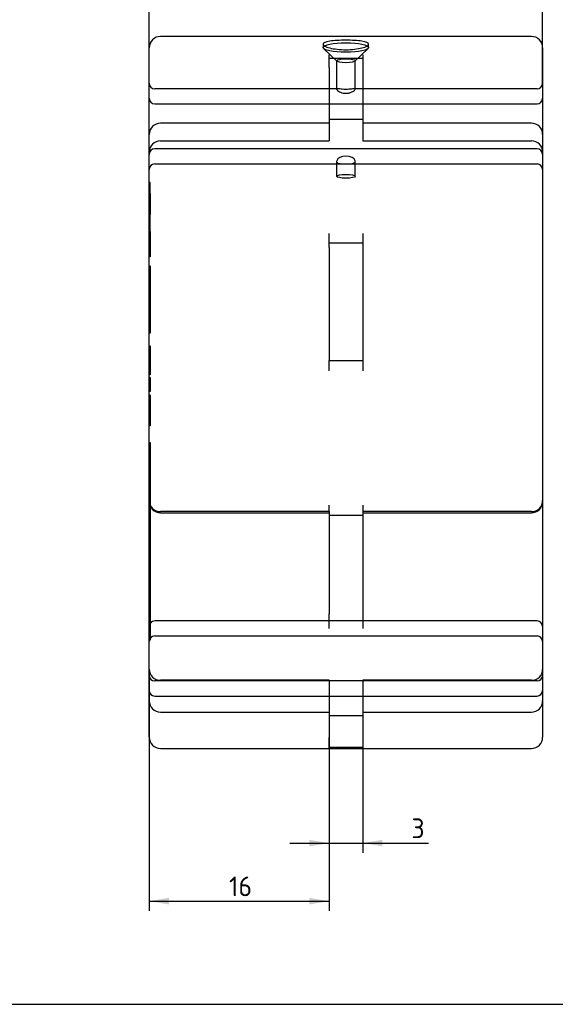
# Paper-space layout 'Sheet1' of a CAD drawing. Header units: millimetres. Extents: x 0 to 420, y 0 to 297.
# Tile 2 of 8: x 112 to 208, y 10 to 185. Entities that reach past the tile are written whole.
import ezdxf
from ezdxf.enums import TextEntityAlignment as Align
from ezdxf.lldxf.tags import DXFTag

# ---------------------------------------------------------------- set-up
doc = ezdxf.new("R2010")
doc.units = ezdxf.units.MM
doc.layers.add('Default', color=7, linetype='Continuous')
doc.layers.add('GEN0001-D315_MIN', color=7, linetype='Continuous')
doc.styles.add('SEACAD_Solid_Edge_ISO', font='seiso.ttf')
tags = doc.linetypes.add('HIDDEN2', pattern=[4.7625, 3.175, -1.5875]).pattern_tags.tags
tags[6:7] = [DXFTag(74, 4), DXFTag(75, 0), DXFTag(340, '0'), DXFTag(46, 0.0), DXFTag(50, 0.0), DXFTag(44, 0.0), DXFTag(45, 0.0)]
tags[4:5] = [DXFTag(74, 4), DXFTag(75, 0), DXFTag(340, '0'), DXFTag(46, 0.0), DXFTag(50, 0.0), DXFTag(44, 0.0), DXFTag(45, 0.0)]
doc.dimstyles.new('ISO', dxfattribs={"dimtxt": 3.5, "dimasz": 3.5, "dimexe": 1.75, "dimexo": 0, "dimgap": 0.875, "dimtad": 1, "dimlfac": 0.5, "dimtxsty": 'SEACAD_Solid_Edge_ISO', "dimblk1": '_SE_FILLED', "dimblk2": '_SE_FILLED', "dimsah": 1, "dimcen": 1.75, "dimadec": 0, "dimazin": 0, "dimtfac": 0.5, "dimtdec": 3, "dimtmove": 0, "dimatfit": 3, "dimfxl": 1, "dimarcsym": 0})

# ---------------------------------------------------------------- blocks, each defined once
blk = doc.blocks.new('SE2')
at = {"layer": 'GEN0001-D315_MIN', "color": 7, "linetype": 'Continuous'}
for p, q in [((203.48, 182.07), (137.48, 182.07)), ((135.48, 174.08), (135.48, 180.07)), ((205.48, 180.07), (205.48, 174.08)), ((135.48, 171.08), (135.48, 174.08)), ((205.48, 174.08), (205.48, 171.08)), ((135.48, 168.75), (135.48, 171.08)), ((136.48, 170.08), (204.48, 170.08)), ((205.48, 171.08), (205.48, 168.75)), ((135.48, 163.41), (135.48, 168.75)), ((205.48, 168.75), (205.48, 163.41)), ((135.48, 161.08), (135.48, 163.41)), ((205.48, 163.41), (205.48, 161.08)), ((135.48, 158.08), (135.48, 161.08)), ((204.48, 162.08), (136.48, 162.08)), ((205.48, 161.08), (205.48, 158.08)), ((135.48, 125.71), (135.48, 158.08)), ((205.48, 158.08), (205.48, 125.71)), ((135.48, 155.48), (135.45, 155.48)), ((135.45, 153.49), (135.48, 153.49)), ((135.48, 153.43), (135.45, 153.43)), ((135.48, 152.04), (135.45, 152.04)), ((135.45, 151.14), (135.48, 151.14)), ((135.45, 148.1), (135.48, 148.1)), ((135.48, 133.15), (135.45, 133.15)), ((135.45, 131.21), (135.48, 131.21)), ((135.48, 111.85), (135.48, 125.71)), ((205.48, 125.71), (205.48, 111.85)), ((135.48, 79.48), (135.48, 111.85)), ((205.48, 111.85), (205.48, 79.48)), ((135.48, 102.55), (135.45, 102.55)), ((135.48, 98.48), (135.45, 98.48)), ((135.45, 87.34), (135.48, 87.34)), ((135.45, 82.96), (135.48, 82.96)), ((135.48, 80.06), (135.45, 80.06)), ((135.48, 77.15), (135.48, 79.48)), ((205.48, 79.48), (205.48, 77.15)), ((135.48, 74.15), (135.48, 77.15)), ((204.48, 78.15), (136.48, 78.15)), ((205.48, 77.15), (205.48, 74.15)), ((135.45, 75.47), (135.48, 75.47)), ((135.48, 68.81), (135.48, 74.15)), ((205.48, 74.15), (205.48, 68.81)), ((135.48, 65.81), (135.48, 68.81)), ((205.48, 68.81), (205.48, 65.81)), ((135.48, 63.48), (135.48, 65.81)), ((136.48, 64.81), (204.48, 64.81)), ((205.48, 65.81), (205.48, 63.48)), ((135.48, 57.49), (135.48, 63.48)), ((205.48, 63.48), (205.48, 57.49)), ((137.48, 55.49), (203.48, 55.49))]:
    blk.add_line(p, q, dxfattribs=at)
at = {"layer": 'GEN0001-D315_MIN', "color": 7, "linetype": 'HIDDEN2'}
for p, q in [((166.43, 180.68), (166.43, 180.1)), ((174.53, 180.1), (174.53, 180.69)), ((166.52, 179.92), (168.86, 177.68)), ((167.48, 176.56), (167.48, 178.82)), ((172.09, 177.68), (174.43, 179.92)), ((173.48, 178.82), (173.48, 176.56)), ((167.48, 178.2), (173.48, 178.2)), ((168.83, 177.75), (168.83, 172.65)), ((172.13, 172.65), (172.13, 177.75)), ((167.48, 176.56), (167.48, 163.52)), ((173.48, 176.56), (173.48, 163.52)), ((169.06, 172.75), (136.48, 172.75)), ((204.48, 172.75), (171.88, 172.75)), ((167.48, 166.66), (137.48, 166.66)), ((167.48, 167.38), (173.48, 167.38)), ((203.48, 166.66), (173.48, 166.66)), ((137.48, 163.52), (167.48, 163.52)), ((173.48, 163.52), (203.48, 163.52)), ((136.48, 159.41), (204.48, 159.41)), ((168.83, 159.89), (168.83, 157.21)), ((172.13, 157.21), (172.13, 159.89)), ((135.68, 156.13), (135.48, 156.13)), ((135.68, 154.03), (135.68, 156.13)), ((135.7, 155.48), (135.48, 155.48)), ((135.68, 154.13), (135.48, 154.13)), ((135.68, 154.13), (135.68, 153.64)), ((135.45, 152.77), (135.7, 152.77)), ((135.7, 152.73), (135.45, 152.73)), ((135.68, 154.03), (135.48, 154.03)), ((135.68, 154.01), (135.48, 154.01)), ((135.68, 153.86), (135.48, 153.86)), ((135.48, 153.49), (135.7, 153.49)), ((135.7, 153.43), (135.48, 153.43)), ((135.68, 152.99), (135.48, 152.99)), ((135.68, 152.83), (135.48, 152.83)), ((135.68, 152.81), (135.48, 152.81)), ((135.68, 153.64), (135.68, 150.43)), ((135.7, 152.04), (135.48, 152.04)), ((135.48, 151.14), (135.7, 151.14)), ((135.45, 150.43), (135.7, 150.43)), ((135.68, 149.84), (135.48, 149.84)), ((135.68, 149.42), (135.48, 149.42)), ((135.68, 147.41), (135.68, 150.38)), ((135.45, 147.41), (135.7, 147.41)), ((135.68, 148.75), (135.48, 148.75)), ((135.48, 148.1), (135.7, 148.1)), ((135.68, 147.38), (135.68, 146.81)), ((167.48, 144.52), (167.48, 147.06)), ((173.48, 147.06), (173.48, 144.52)), ((135.68, 146.81), (135.48, 146.81)), ((135.68, 146.49), (135.48, 146.49)), ((135.68, 146.4), (135.48, 146.4)), ((135.68, 146.08), (135.48, 146.08)), ((135.68, 146.81), (135.68, 146.4)), ((135.68, 146.4), (135.68, 142.89)), ((167.48, 145.37), (173.48, 145.37)), ((135.68, 143.95), (135.48, 143.95)), ((167.48, 144.52), (167.48, 124.47)), ((173.48, 144.52), (173.48, 124.47)), ((135.68, 143.32), (135.48, 143.32)), ((135.68, 142.89), (135.48, 142.89)), ((135.68, 141.25), (135.48, 141.25)), ((135.68, 141.17), (135.48, 141.17)), ((135.68, 140.92), (135.48, 140.92)), ((135.68, 140.52), (135.48, 140.52)), ((135.68, 141.25), (135.68, 140.92)), ((135.68, 140.92), (135.68, 137.76)), ((135.7, 139.12), (135.45, 139.12)), ((135.68, 138.74), (135.48, 138.74)), ((135.68, 138.33), (135.48, 138.33)), ((135.68, 137.76), (135.48, 137.76)), ((135.68, 136.66), (135.48, 136.66)), ((135.68, 137.73), (135.68, 135.49)), ((135.68, 136.23), (135.48, 136.23)), ((135.68, 135.75), (135.48, 135.75)), ((135.68, 135.49), (135.48, 135.49)), ((135.68, 134.8), (135.48, 134.8)), ((135.68, 135.49), (135.68, 134.64)), ((135.7, 133.96), (135.45, 133.96)), ((135.68, 134.64), (135.48, 134.64)), ((135.68, 134.53), (135.48, 134.53)), ((135.68, 134.48), (135.48, 134.48)), ((135.68, 133.95), (135.48, 133.95)), ((135.7, 133.15), (135.48, 133.15)), ((135.68, 134.64), (135.68, 133.95)), ((135.68, 133.96), (135.68, 133.87)), ((135.68, 133.87), (135.68, 129.3)), ((135.48, 131.21), (135.7, 131.21)), ((135.48, 130.4), (135.68, 130.4)), ((135.68, 129.64), (135.48, 129.64)), ((135.68, 129.59), (135.48, 129.59)), ((135.68, 129.3), (135.48, 129.3)), ((135.68, 127.02), (135.48, 127.02)), ((135.68, 126.32), (135.48, 126.32)), ((135.68, 126.24), (135.48, 126.24)), ((135.68, 127.02), (135.68, 126.24)), ((135.68, 126.24), (135.68, 125.31)), ((135.68, 125.68), (135.48, 125.68)), ((135.68, 125.31), (135.48, 125.31)), ((135.68, 125.31), (135.68, 123.32)), ((167.48, 124.47), (173.48, 124.47)), ((167.48, 122.6), (167.48, 124.47)), ((173.48, 124.47), (173.48, 122.6)), ((135.68, 123.87), (135.48, 123.87)), ((135.68, 123.32), (135.48, 123.32)), ((135.68, 122.71), (135.48, 122.71)), ((135.68, 122.63), (135.48, 122.63)), ((135.68, 123.32), (135.68, 122.63)), ((135.68, 122.63), (135.68, 121.93)), ((135.68, 121.93), (135.48, 121.93)), ((135.68, 121.44), (135.48, 121.44)), ((135.68, 121.41), (135.48, 121.41)), ((135.68, 121.22), (135.48, 121.22)), ((135.68, 121.2), (135.48, 121.2)), ((135.68, 121.44), (135.68, 121.41)), ((135.68, 121.41), (135.68, 121.22)), ((135.68, 121.22), (135.68, 121.2)), ((135.68, 121.2), (135.68, 118.96)), ((135.68, 120.67), (135.48, 120.67)), ((135.68, 120.48), (135.48, 120.48)), ((135.68, 119.92), (135.48, 119.92)), ((135.68, 119.72), (135.48, 119.72)), ((135.68, 119.2), (135.48, 119.2)), ((135.68, 119.17), (135.48, 119.17)), ((135.68, 118.98), (135.48, 118.98)), ((135.68, 118.96), (135.48, 118.96)), ((135.68, 118.27), (135.48, 118.27)), ((135.68, 117.93), (135.48, 117.93)), ((135.68, 117.52), (135.48, 117.52)), ((135.68, 118.27), (135.68, 117.52)), ((135.68, 117.52), (135.68, 117.22)), ((135.68, 117.22), (135.48, 117.22)), ((135.68, 116.88), (135.48, 116.88)), ((135.68, 115.84), (135.48, 115.84)), ((135.68, 115.6), (135.48, 115.6)), ((135.68, 117.22), (135.68, 115.84)), ((135.68, 115.84), (135.68, 115.38)), ((135.68, 115.38), (135.48, 115.38)), ((135.68, 113.9), (135.48, 113.9)), ((135.68, 113.89), (135.48, 113.89)), ((135.68, 115.38), (135.68, 113.9)), ((135.68, 113.9), (135.68, 113.19)), ((135.68, 113.61), (135.48, 113.61)), ((135.68, 113.19), (135.48, 113.19)), ((135.68, 112.86), (135.48, 112.86)), ((135.68, 113.19), (135.68, 112.86)), ((135.7, 109.83), (135.45, 109.83)), ((135.68, 109.06), (135.48, 109.06)), ((135.68, 109.83), (135.68, 105.58)), ((135.68, 105.56), (135.48, 105.56)), ((135.48, 105.2), (135.68, 105.2)), ((135.68, 105.56), (135.68, 104.64)), ((135.45, 104.42), (135.7, 104.42)), ((135.68, 104.64), (135.48, 104.64)), ((135.68, 103.29), (135.48, 103.29)), ((135.68, 104.64), (135.68, 102.04)), ((135.68, 102.66), (135.48, 102.66)), ((135.7, 102.55), (135.48, 102.55)), ((135.68, 102.04), (135.48, 102.04)), ((135.68, 101.86), (135.48, 101.86)), ((135.68, 102.04), (135.68, 101.86)), ((135.68, 101.86), (135.68, 101.15)), ((135.68, 101.15), (135.48, 101.15)), ((135.68, 101.05), (135.48, 101.05)), ((135.68, 100.82), (135.48, 100.82)), ((135.68, 100.05), (135.48, 100.05)), ((135.68, 101.15), (135.68, 99.25)), ((135.68, 99.23), (135.48, 99.23)), ((135.68, 99.11), (135.48, 99.11)), ((135.7, 98.48), (135.48, 98.48)), ((135.68, 98.18), (135.48, 98.18)), ((135.68, 99.23), (135.68, 98.21)), ((135.68, 98.18), (135.68, 97.51)), ((167.48, 97.59), (167.48, 98.74)), ((173.48, 98.74), (173.48, 97.59)), ((135.68, 97.51), (135.48, 97.51)), ((135.68, 97.22), (135.48, 97.22)), ((135.68, 96.92), (135.48, 96.92)), ((135.68, 97.51), (135.68, 95.09)), ((167.48, 97.59), (137.48, 97.59)), ((137.48, 97.37), (167.48, 97.37)), ((167.48, 97.59), (167.48, 79.43)), ((167.48, 96.96), (173.48, 96.96)), ((173.48, 97.59), (173.48, 79.43)), ((203.48, 97.59), (173.48, 97.59)), ((173.48, 97.37), (203.48, 97.37)), ((135.68, 95.89), (135.48, 95.89)), ((135.68, 95.09), (135.48, 95.09)), ((135.68, 94.92), (135.48, 94.92)), ((135.68, 95.09), (135.68, 94.35)), ((135.68, 94.35), (135.48, 94.35)), ((135.68, 94.35), (135.68, 92.42)), ((135.68, 92.59), (135.48, 92.59)), ((135.68, 92.47), (135.48, 92.47)), ((135.68, 92.42), (135.48, 92.42)), ((135.68, 92.39), (135.48, 92.39)), ((135.68, 91.91), (135.48, 91.91)), ((135.68, 91.88), (135.48, 91.88)), ((135.68, 91.81), (135.48, 91.81)), ((135.68, 91.71), (135.48, 91.71)), ((135.68, 91.47), (135.48, 91.47)), ((135.68, 92.42), (135.68, 92.39)), ((135.68, 92.39), (135.68, 91.71)), ((135.68, 91.71), (135.68, 91.5)), ((135.68, 91.47), (135.68, 88.37)), ((135.68, 90.95), (135.48, 90.95)), ((135.68, 90.93), (135.48, 90.93)), ((135.68, 90.34), (135.48, 90.34)), ((135.68, 89.97), (135.48, 89.97)), ((135.68, 89.44), (135.48, 89.44)), ((135.68, 89.23), (135.48, 89.23)), ((135.68, 88.35), (135.48, 88.35)), ((135.68, 87.98), (135.48, 87.98)), ((135.68, 87.83), (135.48, 87.83)), ((135.68, 87.61), (135.48, 87.61)), ((135.68, 88.35), (135.68, 87.83)), ((135.68, 87.83), (135.68, 86.69)), ((135.45, 86.72), (135.7, 86.72)), ((135.48, 87.34), (135.7, 87.34)), ((135.68, 86.69), (135.48, 86.69)), ((135.68, 86.2), (135.48, 86.2)), ((135.68, 86.69), (135.68, 86.2)), ((135.68, 86.2), (135.68, 85.49)), ((135.68, 85.49), (135.48, 85.49)), ((135.68, 85.03), (135.48, 85.03)), ((135.68, 84.8), (135.48, 84.8)), ((135.68, 84.35), (135.48, 84.35)), ((135.68, 84.35), (135.48, 84.35)), ((135.68, 84.12), (135.48, 84.12)), ((135.68, 85.49), (135.68, 85.03)), ((135.68, 85.03), (135.68, 84.35)), ((135.68, 84.35), (135.68, 83.92)), ((135.7, 82.88), (135.45, 82.88)), ((135.45, 82.29), (135.7, 82.29)), ((135.68, 83.95), (135.48, 83.95)), ((135.68, 83.92), (135.48, 83.92)), ((135.68, 83.8), (135.48, 83.8)), ((135.68, 83.77), (135.48, 83.77)), ((135.68, 83.61), (135.48, 83.61)), ((135.68, 83.49), (135.48, 83.49)), ((135.68, 83.47), (135.48, 83.47)), ((135.68, 83.31), (135.48, 83.31)), ((135.68, 83.14), (135.48, 83.14)), ((135.68, 83.02), (135.48, 83.02)), ((135.48, 82.96), (135.7, 82.96)), ((135.68, 82.69), (135.48, 82.69)), ((135.68, 83.92), (135.68, 82.91)), ((135.68, 82.88), (135.68, 80.77)), ((135.7, 80.72), (135.45, 80.72)), ((135.68, 82.22), (135.48, 82.22)), ((135.68, 82.16), (135.48, 82.16)), ((135.68, 81.71), (135.48, 81.71)), ((135.68, 81.64), (135.48, 81.64)), ((135.68, 81.12), (135.48, 81.12)), ((135.68, 81.06), (135.48, 81.06)), ((135.68, 80.54), (135.48, 80.54)), ((135.68, 80.72), (135.68, 79.03)), ((135.7, 80.06), (135.48, 80.06)), ((135.68, 79.56), (135.48, 79.56)), ((135.68, 79.13), (135.48, 79.13)), ((135.48, 79.06), (135.68, 79.06)), ((135.68, 79.03), (135.48, 79.03)), ((135.68, 79.03), (135.68, 78.17)), ((167.48, 76.8), (167.48, 79.43)), ((173.48, 79.43), (173.48, 76.8)), ((135.45, 78.41), (135.7, 78.41)), ((135.68, 78.2), (135.48, 78.2)), ((135.68, 78.17), (135.48, 78.17)), ((135.68, 77.15), (135.48, 77.15)), ((135.68, 77.13), (135.48, 77.13)), ((135.68, 78.15), (135.68, 74.8)), ((167.48, 78.23), (173.48, 78.23)), ((135.68, 76.35), (135.48, 76.35)), ((135.48, 75.47), (135.7, 75.47)), ((136.48, 75.48), (204.48, 75.48)), ((135.45, 74.8), (135.7, 74.8)), ((204.48, 67.48), (136.48, 67.48)), ((167.48, 67.6), (137.48, 67.6)), ((167.48, 67.6), (167.48, 57.44)), ((173.48, 67.6), (173.48, 57.44)), ((203.48, 67.6), (173.48, 67.6)), ((137.48, 61.94), (167.48, 61.94)), ((167.48, 61.33), (173.48, 61.33)), ((173.48, 61.94), (203.48, 61.94)), ((167.48, 55.59), (167.48, 57.44)), ((173.48, 57.44), (173.48, 55.59)), ((167.48, 55.74), (173.48, 55.74))]:
    blk.add_line(p, q, dxfattribs=at)
at = {"layer": 'GEN0001-D315_MIN', "color": 7, "linetype": 'Continuous'}
for centre, radius, start, end in [((137.48, 180.07), 2, 90.0001, 180), ((203.48, 180.07), 2, 0, 90), ((136.48, 171.08), 1, 180, 270), ((204.48, 171.08), 1, 270, 0), ((136.48, 161.08), 1, 90, 180), ((204.48, 161.08), 1, 0, 90), ((136.48, 77.15), 1, 90, 180), ((204.48, 77.15), 1, 0, 90), ((136.48, 65.81), 1, 180, 270), ((204.48, 65.81), 1, 270, 0), ((137.48, 57.49), 2, 180, 270), ((203.48, 57.49), 2, 270.0001, 0)]:
    blk.add_arc(centre, radius, start, end, dxfattribs=at)
at = {"layer": 'GEN0001-D315_MIN', "color": 7, "linetype": 'HIDDEN2'}
for centre, radius, start, end in [((136.48, 173.75), 1, 180, 270), ((204.48, 173.75), 1, 270, 0), ((137.48, 164.66), 2, 90, 180), ((203.48, 164.66), 2, 0, 90), ((137.48, 161.52), 2, 90, 180), ((203.48, 161.52), 2, 0, 90), ((136.48, 158.41), 1, 90, 180), ((204.48, 158.41), 1, 0, 90), ((137.48, 99.59), 2, 180, 270), ((137.48, 99.37), 2, 180, 270), ((203.48, 99.59), 2, 270, 0), ((203.48, 99.37), 2, 270, 0), ((136.48, 74.48), 1, 90, 180), ((204.48, 74.48), 1, 0, 90), ((137.48, 69.6), 2, 180, 270), ((136.48, 68.48), 1, 180, 270), ((203.48, 69.6), 2, 270, 0), ((204.48, 68.48), 1, 270, 0), ((137.48, 63.94), 2, 180, 270), ((203.48, 63.94), 2, 270, 0)]:
    blk.add_arc(centre, radius, start, end, dxfattribs=at)
for centre, major_axis in [((170.48, 180.1), (-4.05, 0)), ((170.48, 177.75), (1.65, 0)), ((170.48, 157.21), (1.65, 0))]:
    blk.add_ellipse(centre, major_axis=major_axis, ratio=0.208634, dxfattribs=at)
blk.add_ellipse((170.48, 159.88), major_axis=(1.65, 0), ratio=0.545, start_param=0.113482, end_param=3.028111, dxfattribs=at)
for points, knots in [([(174.53, 180.69), (174.53, 180.46), (174.09, 180.21), (172.59, 179.84), (171.54, 179.71), (169.42, 179.71), (168.37, 179.83), (166.86, 180.22), (166.43, 180.46), (166.43, 180.91), (166.86, 181.1), (168.36, 181.34), (169.4, 181.4), (171.54, 181.4), (172.59, 181.34), (174.09, 181.1), (174.53, 180.91), (174.53, 180.69)], [0, 0, 0, 0, 0.125, 0.125, 0.25, 0.25, 0.375, 0.375, 0.5, 0.5, 0.625, 0.625, 0.75, 0.75, 0.875, 0.875, 1, 1, 1, 1]), ([(170.48, 172.66), (170.65, 172.66), (170.83, 172.66), (171, 172.67), (171.16, 172.69), (171.32, 172.7), (171.46, 172.72), (171.6, 172.73), (171.73, 172.74), (171.83, 172.75), (171.94, 172.75), (172.02, 172.75), (172.07, 172.73), (172.12, 172.71), (172.14, 172.68), (172.12, 172.63), (172.11, 172.59), (172.07, 172.54), (172, 172.48), (171.94, 172.42), (171.85, 172.36), (171.74, 172.3), (171.62, 172.23), (171.47, 172.16), (171.32, 172.11), (171.15, 172.05), (170.97, 172.01), (170.78, 171.99), (170.61, 171.96), (170.42, 171.96), (170.24, 171.98), (170.07, 171.99), (169.91, 172.03), (169.76, 172.07), (169.6, 172.12), (169.46, 172.17), (169.33, 172.23), (169.2, 172.3), (169.09, 172.37), (169, 172.44), (168.92, 172.5), (168.86, 172.57), (168.84, 172.61), (168.82, 172.66), (168.82, 172.69), (168.86, 172.72), (168.89, 172.74), (168.96, 172.75), (169.04, 172.75), (169.13, 172.75), (169.24, 172.74), (169.37, 172.73), (169.51, 172.72), (169.67, 172.7), (169.84, 172.68), (170.01, 172.67), (170.2, 172.66), (170.39, 172.66), (170.42, 172.66), (170.45, 172.66), (170.48, 172.66)], [0, 0, 0, 0, 0.05054, 0.05054, 0.05054, 0.100888, 0.100888, 0.100888, 0.154055, 0.154055, 0.154055, 0.209562, 0.209562, 0.209562, 0.262185, 0.262185, 0.262185, 0.311578, 0.311578, 0.311578, 0.36171, 0.36171, 0.36171, 0.415385, 0.415385, 0.415385, 0.47084, 0.47084, 0.47084, 0.522681, 0.522681, 0.522681, 0.571197, 0.571197, 0.571197, 0.621759, 0.621759, 0.621759, 0.676438, 0.676438, 0.676438, 0.731257, 0.731257, 0.731257, 0.782223, 0.782223, 0.782223, 0.831378, 0.831378, 0.831378, 0.882765, 0.882765, 0.882765, 0.937671, 0.937671, 0.937671, 0.992196, 0.992196, 0.992196, 1, 1, 1, 1]), ([(168.84, 159.98), (168.82, 159.89), (168.82, 159.81), (168.86, 159.74), (168.89, 159.67), (168.96, 159.61), (169.05, 159.57), (169.13, 159.52), (169.25, 159.49), (169.38, 159.47), (169.51, 159.45), (169.66, 159.44), (169.83, 159.43), (170, 159.42), (170.18, 159.42), (170.37, 159.42), (170.55, 159.42), (170.74, 159.42), (170.92, 159.42), (171.09, 159.43), (171.26, 159.44), (171.41, 159.45), (171.57, 159.47), (171.7, 159.49), (171.81, 159.53), (171.92, 159.56), (172, 159.61), (172.05, 159.68), (172.1, 159.74), (172.13, 159.81), (172.13, 159.89), (172.13, 159.92), (172.12, 159.95), (172.12, 159.98)], [0, 0, 0, 0, 0.095848, 0.095848, 0.095848, 0.191936, 0.191936, 0.191936, 0.285316, 0.285316, 0.285316, 0.381358, 0.381358, 0.381358, 0.480556, 0.480556, 0.480556, 0.579559, 0.579559, 0.579559, 0.67814, 0.67814, 0.67814, 0.777633, 0.777633, 0.777633, 0.875408, 0.875408, 0.875408, 0.96928, 0.96928, 0.96928, 1, 1, 1, 1])]:
    blk.add_open_spline(points, degree=3, knots=knots, dxfattribs=at)
blk = doc.blocks.new('DMBLK35')
at = {"layer": 'Default', "linetype": 'Continuous'}
for points in [[(138.98, 197.39), (135.48, 196.8), (138.98, 196.22)], [(201.98, 197.39), (201.98, 196.22), (205.48, 196.8)]]:
    blk.add_hatch(color=7, dxfattribs=at).paths.add_polyline_path(points)
at = {"layer": 'Default', "color": 7, "linetype": 'Continuous'}
for p, q in [((135.48, 173.75), (135.48, 198.55)), ((205.48, 173.75), (205.48, 198.55)), ((135.48, 196.8), (205.48, 196.8))]:
    blk.add_line(p, q, dxfattribs=at)
at = {"layer": 'Default', "color": 7, "linetype": 'Continuous', "style": 'SEACAD_Solid_Edge_ISO'}
blk.add_text('35', height=3.5, dxfattribs=at).set_placement((168.57, 201.18), align=Align.TOP_LEFT)
blk = doc.blocks.new('_SE_FILLED')
at = {"color": 0}
blk.add_line((0, 0), (-1, 0), dxfattribs=at)
blk.add_solid([(0, 0), (-1, -0.1665), (-1, 0.1665), (0, 0)], dxfattribs=at)
blk = doc.blocks.new('DMBLK36')
at = {"layer": 'Default', "linetype": 'Continuous'}
for points in [[(163.98, 38.08), (167.48, 38.66), (163.98, 39.24)], [(176.98, 38.08), (176.98, 39.24), (173.48, 38.66)]]:
    blk.add_hatch(color=7, dxfattribs=at).paths.add_polyline_path(points)
at = {"layer": 'Default', "color": 7, "linetype": 'Continuous'}
for p, q in [((167.48, 57.44), (167.48, 36.91)), ((173.48, 57.44), (173.48, 36.91)), ((160.48, 38.66), (185.19, 38.66))]:
    blk.add_line(p, q, dxfattribs=at)
at = {"layer": 'Default', "color": 7, "linetype": 'Continuous', "style": 'SEACAD_Solid_Edge_ISO'}
blk.add_text('3', height=3.5, dxfattribs=at).set_placement((182.14, 43.04), align=Align.TOP_LEFT)
blk = doc.blocks.new('DMBLK37')
at = {"layer": 'Default', "linetype": 'Continuous'}
for points in [[(138.98, 27.76), (138.98, 28.92), (135.48, 28.34)], [(163.98, 27.76), (167.48, 28.34), (163.98, 28.92)]]:
    blk.add_hatch(color=7, dxfattribs=at).paths.add_polyline_path(points)
at = {"layer": 'Default', "color": 7, "linetype": 'Continuous'}
for p, q in [((135.48, 68.81), (135.48, 26.59)), ((167.48, 57.44), (167.48, 26.59)), ((135.48, 28.34), (167.48, 28.34))]:
    blk.add_line(p, q, dxfattribs=at)
at = {"layer": 'Default', "color": 7, "linetype": 'Continuous', "style": 'SEACAD_Solid_Edge_ISO'}
blk.add_text('16', height=3.5, dxfattribs=at).set_placement((149.69, 32.72), align=Align.TOP_LEFT)

psp = doc.layouts.new('Sheet1')

# ---------------------------------------------------------------- linework, layer by layer
at = {"layer": 'Default', "color": 7, "linetype": 'Continuous'}
psp.add_line((10, 10), (410, 10), dxfattribs=at)

# ---------------------------------------------------------------- block references
at = {"layer": 'Default'}
psp.add_blockref('SE2', (0, 0), dxfattribs=at)

# ---------------------------------------------------------------- dimensions: what is measured, and where the dimension line sits
at = {"layer": 'Default', "color": 7, "linetype": 'Continuous'}
for base, p1, p2, picture, middle in [((135.476, 196.804), (135.476, 168.748), (205.476, 168.748), 'DMBLK35', (170.476, 196.804)), ((167.476, 38.661), (167.476, 57.438), (173.476, 57.438), 'DMBLK36', (180.911, 38.661))]:
    dim = psp.add_linear_dim(base=base, p1=p1, p2=p2, angle=0, text='\\A1;<>', dimstyle='ISO', dxfattribs=at)
    dim.commit()
    dim.dimension.update_dxf_attribs({"geometry": picture, "text_midpoint": middle, "dimtype": 161})
dim = psp.add_linear_dim(base=(167.476, 28.341), p1=(135.476, 74.148), p2=(167.476, 57.438), text='\\A1;<>', dimstyle='ISO', dxfattribs=at)
dim.commit()
dim.dimension.update_dxf_attribs({"geometry": 'DMBLK37', "text_midpoint": (151.476, 28.341), "dimtype": 160})

doc.saveas('drawing.dxf')
